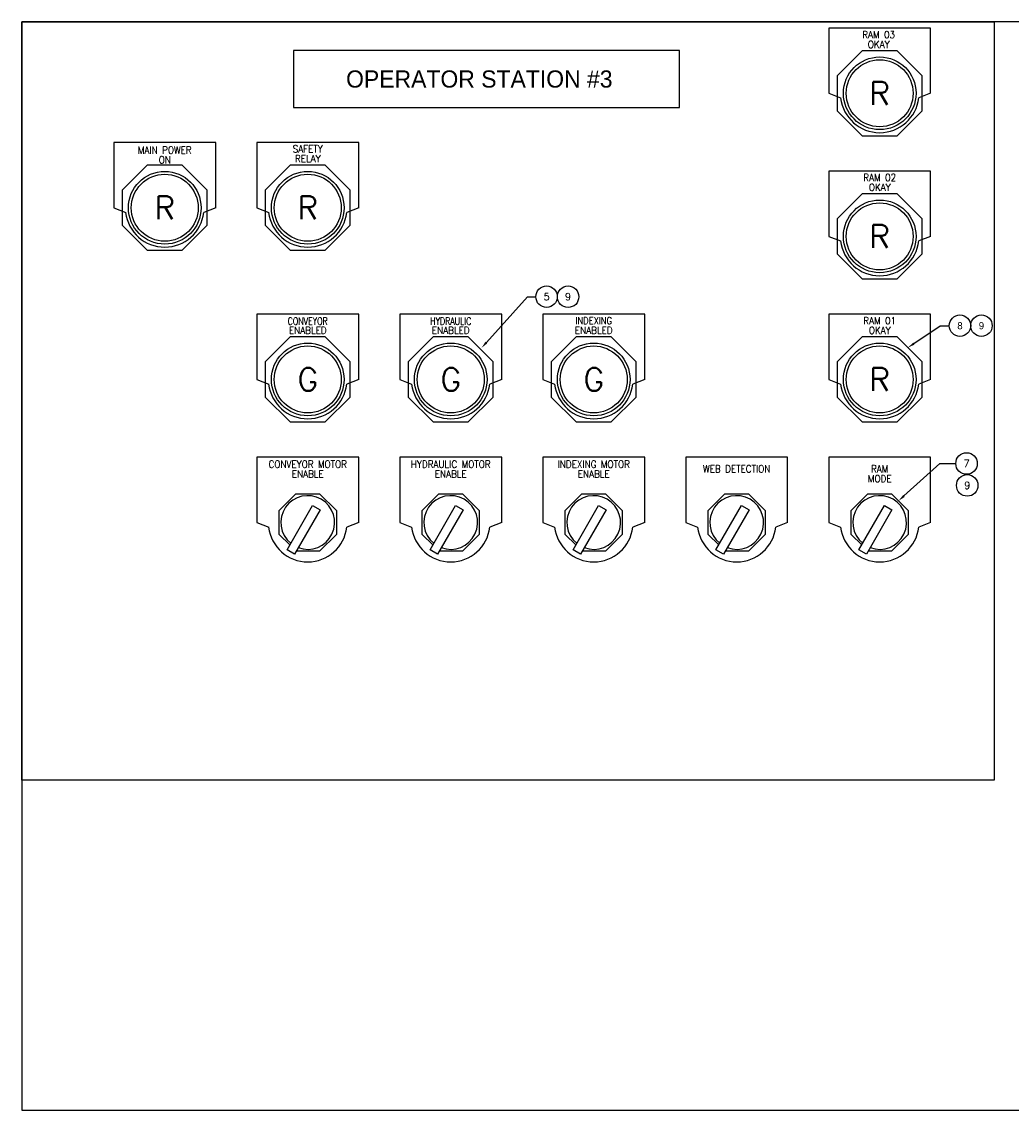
# Model space of a CAD drawing. Header units: inches. Extents: x 0 to 30, y 0 to 19.
# Tile 1 of 2: x 0 to 17.3, y 0 to 19. Entities that reach past the tile are written whole.
import ezdxf
from ezdxf.enums import TextEntityAlignment as Align

# ---------------------------------------------------------------- set-up
doc = ezdxf.new("R2010")
doc.units = ezdxf.units.IN
doc.header["$MEASUREMENT"] = 0
for name, color, linetype in [('PBAL', 3, 'Continuous'), ('PITEM', 20, 'Continuous'), ('PNPD', 7, 'Continuous'), ('PNPG', 70, 'Continuous'), ('PSYMS', 7, 'Continuous')]:
    doc.layers.add(name, color=color, linetype=linetype)
doc.layers.add('Viewports', color=3, linetype='Continuous', plot=False)
doc.styles.add('LEGACY', font='romans.shx')
doc.styles.add('WD', font='romans.shx')

# ---------------------------------------------------------------- blocks, each defined once
blk = doc.blocks.new('ABLT3G')
for p, q in [((-0.307, 0.742), (-0.742, 0.307)), ((0.307, 0.742), (-0.307, 0.742)), ((0.742, 0.307), (0.307, 0.742)), ((-0.742, 0.307), (-0.742, -0.307)), ((0.742, -0.307), (0.742, 0.307)), ((-0.742, -0.307), (-0.307, -0.742)), ((0.307, -0.742), (0.742, -0.307)), ((-0.307, -0.742), (0.307, -0.742))]:
    blk.add_line(p, q)
for radius in [0.635, 0.585]:
    blk.add_circle((0, 0), radius)
at = {"style": 'LEGACY'}
blk.add_text('G', height=0.4, dxfattribs=at).set_placement((0, 0), align=Align.MIDDLE)
blk = doc.blocks.new('ABLT3R')
for p, q in [((-0.307, 0.742), (-0.742, 0.307)), ((0.307, 0.742), (-0.307, 0.742)), ((0.742, 0.307), (0.307, 0.742)), ((-0.742, 0.307), (-0.742, -0.307)), ((0.742, -0.307), (0.742, 0.307)), ((-0.742, -0.307), (-0.307, -0.742)), ((0.307, -0.742), (0.742, -0.307)), ((-0.307, -0.742), (0.307, -0.742))]:
    blk.add_line(p, q)
for radius in [0.635, 0.585]:
    blk.add_circle((0, 0), radius)
at = {"style": 'LEGACY'}
blk.add_text('R', height=0.4, dxfattribs=at).set_placement((0, 0), align=Align.MIDDLE)
blk = doc.blocks.new('NPAB8TSR')
for p, q in [((0.891, 1.141), (-0.891, 1.141)), ((-0.891, 1.141), (-0.891, 0)), ((0.891, 0), (0.891, 1.141)), ((-0.891, 0), (-0.683, -0.08)), ((0.891, 0), (0.683, -0.08))]:
    blk.add_line(p, q)
blk.add_arc((0, 0), 0.688, 186.7, 353.3)
at = {"style": 'LEGACY', "width": 0.9}
for tag, height, flags, p in [('DESC1', 0.125, 8, (0, 0.875)), ('DESC2', 0.125, 8, (0.001, 0.703)), ('ASSYCODE', 0.01, 9, (0.328, 0.656)), ('MFG', 0.01, 9, (0.328, 0.688)), ('CAT', 0.01, 9, (0.328, 0.672))]:
    blk.add_attdef(tag, text='', height=height, dxfattribs=dict(at, flags=flags)).set_placement(p, align=Align.CENTER)
blk = doc.blocks.new('PNL4D9')
at = {"layer": 'PBAL'}
blk.add_circle((0, 0), 0.188, dxfattribs=at)
at = {"layer": 'PITEM', "style": 'WD'}
blk.add_attdef('B_ITEM', text='', height=0.125, dxfattribs=at).set_placement((0, 0), align=Align.MIDDLE)
blk = doc.blocks.new('PNL4FA')
at = {"layer": 'PBAL'}
blk.add_circle((0, 0), 0.188, dxfattribs=at)
at = {"layer": 'PITEM', "style": 'WD'}
blk.add_attdef('B_ITEM', text='', height=0.125, dxfattribs=at).set_placement((0, 0), align=Align.MIDDLE)
blk = doc.blocks.new('PNL64E')
at = {"layer": 'PBAL'}
blk.add_circle((0.1875, 0), 0.1875, dxfattribs=at)
at = {"layer": 'PITEM', "style": 'WD'}
blk.add_attdef('B_ITEM', text='', height=0.125, dxfattribs=at).set_placement((0.1875, 0), align=Align.MIDDLE)
blk = doc.blocks.new('PNL661')
at = {"layer": 'PBAL'}
blk.add_circle((0.1875, 0), 0.1875, dxfattribs=at)
at = {"layer": 'PITEM', "style": 'WD'}
blk.add_attdef('B_ITEM', text='', height=0.125, dxfattribs=at).set_placement((0.1875, 0), align=Align.MIDDLE)
blk = doc.blocks.new('PNL811')
at = {"layer": 'PBAL'}
blk.add_circle((0.1875, 0), 0.1875, dxfattribs=at)
at = {"layer": 'PITEM'}
blk.add_attdef('B_ITEM', text='', height=0.125, dxfattribs=at).set_placement((0.1875, 0), align=Align.MIDDLE)
blk = doc.blocks.new('PNL81D')
at = {"layer": 'PBAL'}
blk.add_circle((0, 0), 0.188, dxfattribs=at)
at = {"layer": 'PITEM'}
blk.add_attdef('B_ITEM', text='', height=0.125, dxfattribs=at).set_placement((0, 0), align=Align.MIDDLE)
blk = doc.blocks.new('ABSS2KMB')
for p, q in [((-0.5, 0.207), (-0.207, 0.5)), ((-0.207, 0.5), (0.207, 0.5)), ((0.207, 0.5), (0.5, 0.207)), ((-0.5, -0.207), (-0.5, 0.207)), ((-0.362, -0.477), (0.085, 0.297)), ((0.215, 0.222), (-0.232, -0.552)), ((0.085, 0.297), (0.215, 0.222)), ((0.5, 0.207), (0.5, -0.207)), ((-0.314, -0.393), (-0.5, -0.207)), ((0.5, -0.207), (0.207, -0.5)), ((-0.232, -0.552), (-0.362, -0.477)), ((0.207, -0.5), (-0.202, -0.5))]:
    blk.add_line(p, q)
blk.add_arc((0, 0), 0.469, 249.2069, 230.7931)
at = {"style": 'WD'}
blk.add_attdef('COLOR', text='', height=0.15, dxfattribs=at).set_placement((-0.16, 0.007), align=Align.MIDDLE_RIGHT)

msp = doc.modelspace()

# ---------------------------------------------------------------- linework, layer by layer
at = {"layer": 'PBAL'}
for p, q in [((8.123, 13.415), (8.842, 14.216)), ((8.842, 14.216), (8.988, 14.216)), ((15.597, 13.396), (16.055, 13.709)), ((16.055, 13.709), (16.216, 13.709)), ((15.424, 10.734), (16.053, 11.301)), ((16.053, 11.301), (16.331, 11.301))]:
    msp.add_line(p, q, dxfattribs=at)
for points in [[(8.139, 13.401), (8.108, 13.429), (8.04, 13.322)], [(15.609, 13.379), (15.585, 13.413), (15.494, 13.326)], [(15.438, 10.718), (15.41, 10.749), (15.331, 10.65)]]:
    msp.add_solid(points, dxfattribs=at)
at = {"layer": 'PSYMS'}
for p, q in [((0, 19.02), (17, 19.02)), ((0, 5.77), (0, 19.02)), ((17, 19.02), (17, 5.77)), ((4.75, 18.52), (4.75, 17.52)), ((11.5, 18.52), (4.75, 18.52)), ((11.5, 17.52), (11.5, 18.52)), ((4.75, 17.52), (11.5, 17.52)), ((17, 5.77), (0, 5.77))]:
    msp.add_line(p, q, dxfattribs=at)
at = {"layer": 'Viewports'}
msp.add_lwpolyline([(0, 0), (30, 0), (30, 19.02), (0, 19.02)], close=True, dxfattribs=at)

# ---------------------------------------------------------------- block references
at = {"layer": 'PBAL'}
for name, p, values in [('PNL64E', (8.988, 14.216), {'B_ITEM': '5'}), ('PNL4D9', (9.552, 14.215), {'B_ITEM': '9'}), ('PNL811', (16.216, 13.709), {'B_ITEM': '8'}), ('PNL81D', (16.779, 13.709), {'B_ITEM': '9'}), ('PNL661', (16.331, 11.301), {'B_ITEM': '7'}), ('PNL4FA', (16.53, 10.918), {'B_ITEM': '9'})]:
    msp.add_blockref(name, p, dxfattribs=at).add_auto_attribs(values)
at = {"layer": 'PNPG'}
ref = msp.add_blockref('NPAB8TSR', (15, 17.77), dxfattribs=at)
ref.add_attrib('DESC1', 'RAM 03', dxfattribs={"layer": 'PNPD', "height": 0.125, "style": 'WD', "width": 0.9, "flags": 8}).set_placement((14.982, 18.733), align=Align.CENTER)
ref.add_attrib('DESC2', 'OKAY', dxfattribs={"layer": 'PNPD', "height": 0.125, "style": 'WD', "width": 0.9, "flags": 8}).set_placement((14.983, 18.561), align=Align.CENTER)
ref = msp.add_blockref('NPAB8TSR', (2.5, 15.77), dxfattribs=at)
ref.add_attrib('DESC1', 'MAIN POWER', dxfattribs={"layer": 'PNPD', "height": 0.125, "style": 'WD', "width": 0.9, "flags": 8}).set_placement((2.5, 16.715), align=Align.CENTER)
ref.add_attrib('DESC2', 'ON', dxfattribs={"layer": 'PNPD', "height": 0.125, "style": 'WD', "width": 0.9, "flags": 8}).set_placement((2.501, 16.544), align=Align.CENTER)
ref = msp.add_blockref('NPAB8TSR', (5, 15.77), dxfattribs=at)
ref.add_attrib('DESC1', 'SAFETY', dxfattribs={"layer": 'PNPD', "height": 0.125, "style": 'WD', "width": 0.9, "flags": 8}).set_placement((5, 16.736), align=Align.CENTER)
ref.add_attrib('DESC2', 'RELAY', dxfattribs={"layer": 'PNPD', "height": 0.125, "style": 'WD', "width": 0.9, "flags": 8}).set_placement((5.001, 16.564), align=Align.CENTER)
ref = msp.add_blockref('NPAB8TSR', (15, 15.27), dxfattribs=at)
ref.add_attrib('DESC1', 'RAM 02', dxfattribs={"layer": 'PNPD', "height": 0.125, "style": 'WD', "width": 0.9, "flags": 8}).set_placement((15, 16.236), align=Align.CENTER)
ref.add_attrib('DESC2', 'OKAY', dxfattribs={"layer": 'PNPD', "height": 0.125, "style": 'WD', "width": 0.9, "flags": 8}).set_placement((15.001, 16.064), align=Align.CENTER)
ref = msp.add_blockref('NPAB8TSR', (5, 12.77), dxfattribs=at)
ref.add_attrib('DESC1', 'CONVEYOR', dxfattribs={"layer": 'PNPD', "height": 0.125, "style": 'WD', "width": 0.8, "flags": 8}).set_placement((5, 13.726), align=Align.CENTER)
ref.add_attrib('DESC2', 'ENABLED', dxfattribs={"layer": 'PNPD', "height": 0.125, "style": 'WD', "width": 0.9, "flags": 8}).set_placement((5.001, 13.565), align=Align.CENTER)
ref = msp.add_blockref('NPAB8TSR', (7.5, 12.77), dxfattribs=at)
ref.add_attrib('DESC1', 'HYDRAULIC', dxfattribs={"layer": 'PNPD', "height": 0.125, "style": 'WD', "width": 0.8, "flags": 8}).set_placement((7.5, 13.726), align=Align.CENTER)
ref.add_attrib('DESC2', 'ENABLED', dxfattribs={"layer": 'PNPD', "height": 0.125, "style": 'WD', "width": 0.9, "flags": 8}).set_placement((7.501, 13.565), align=Align.CENTER)
ref = msp.add_blockref('NPAB8TSR', (10, 12.77), dxfattribs=at)
ref.add_attrib('DESC1', 'INDEXING', dxfattribs={"layer": 'PNPD', "height": 0.125, "style": 'WD', "width": 0.85, "flags": 8}).set_placement((10, 13.736), align=Align.CENTER)
ref.add_attrib('DESC2', 'ENABLED', dxfattribs={"layer": 'PNPD', "height": 0.125, "style": 'WD', "width": 0.9, "flags": 8}).set_placement((10.001, 13.565), align=Align.CENTER)
ref = msp.add_blockref('NPAB8TSR', (15, 12.77), dxfattribs=at)
ref.add_attrib('DESC1', 'RAM 01', dxfattribs={"layer": 'PNPD', "height": 0.125, "style": 'WD', "width": 0.9, "flags": 8}).set_placement((15, 13.736), align=Align.CENTER)
ref.add_attrib('DESC2', 'OKAY', dxfattribs={"layer": 'PNPD', "height": 0.125, "style": 'WD', "width": 0.9, "flags": 8}).set_placement((15.001, 13.564), align=Align.CENTER)
ref = msp.add_blockref('NPAB8TSR', (5, 10.27), dxfattribs=at)
ref.add_attrib('DESC1', 'CONVEYOR MOTOR', dxfattribs={"layer": 'PNPD', "height": 0.125, "style": 'WD', "width": 0.9, "flags": 8}).set_placement((5, 11.226), align=Align.CENTER)
ref.add_attrib('DESC2', 'ENABLE', dxfattribs={"layer": 'PNPD', "height": 0.125, "style": 'WD', "width": 0.9, "flags": 8}).set_placement((5.001, 11.054), align=Align.CENTER)
ref = msp.add_blockref('NPAB8TSR', (7.5, 10.27), dxfattribs=at)
ref.add_attrib('DESC1', 'HYDRAULIC MOTOR', dxfattribs={"layer": 'PNPD', "height": 0.125, "style": 'WD', "width": 0.9, "flags": 8}).set_placement((7.5, 11.226), align=Align.CENTER)
ref.add_attrib('DESC2', 'ENABLE', dxfattribs={"layer": 'PNPD', "height": 0.125, "style": 'WD', "width": 0.9, "flags": 8}).set_placement((7.501, 11.054), align=Align.CENTER)
ref = msp.add_blockref('NPAB8TSR', (10, 10.27), dxfattribs=at)
ref.add_attrib('DESC1', 'INDEXING MOTOR', dxfattribs={"layer": 'PNPD', "height": 0.125, "style": 'WD', "width": 0.9, "flags": 8}).set_placement((10, 11.226), align=Align.CENTER)
ref.add_attrib('DESC2', 'ENABLE', dxfattribs={"layer": 'PNPD', "height": 0.125, "style": 'WD', "width": 0.9, "flags": 8}).set_placement((10.001, 11.054), align=Align.CENTER)
ref = msp.add_blockref('NPAB8TSR', (12.5, 10.27), dxfattribs=at)
ref.add_attrib('DESC1', 'WEB DETECTION', dxfattribs={"layer": 'PNPD', "height": 0.125, "style": 'WD', "width": 0.9, "flags": 8}).set_placement((12.5, 11.145), align=Align.CENTER)
ref = msp.add_blockref('NPAB8TSR', (15, 10.27), dxfattribs=at)
ref.add_attrib('DESC1', 'RAM', dxfattribs={"layer": 'PNPD', "height": 0.125, "style": 'WD', "width": 0.9, "flags": 8}).set_placement((15, 11.145), align=Align.CENTER)
ref.add_attrib('DESC2', 'MODE', dxfattribs={"layer": 'PNPD', "height": 0.125, "style": 'WD', "width": 0.9, "flags": 8}).set_placement((15.001, 10.973), align=Align.CENTER)
at = {"layer": 'PSYMS'}
for name, p in [('ABLT3R', (15, 17.77)), ('ABLT3R', (2.5, 15.77)), ('ABLT3R', (5, 15.77)), ('ABLT3R', (15, 15.27)), ('ABLT3G', (5, 12.77)), ('ABLT3G', (7.5, 12.77)), ('ABLT3G', (10, 12.77)), ('ABLT3R', (15, 12.77)), ('ABSS2KMB', (5, 10.27)), ('ABSS2KMB', (7.5, 10.27)), ('ABSS2KMB', (10, 10.27)), ('ABSS2KMB', (12.5, 10.27)), ('ABSS2KMB', (15, 10.27))]:
    msp.add_blockref(name, p, dxfattribs=at)

# ---------------------------------------------------------------- texts
msp.add_text('OPERATOR STATION #3', height=0.3, dxfattribs=at).set_placement((8, 18.02), align=Align.MIDDLE_CENTER)

doc.saveas('drawing.dxf')
